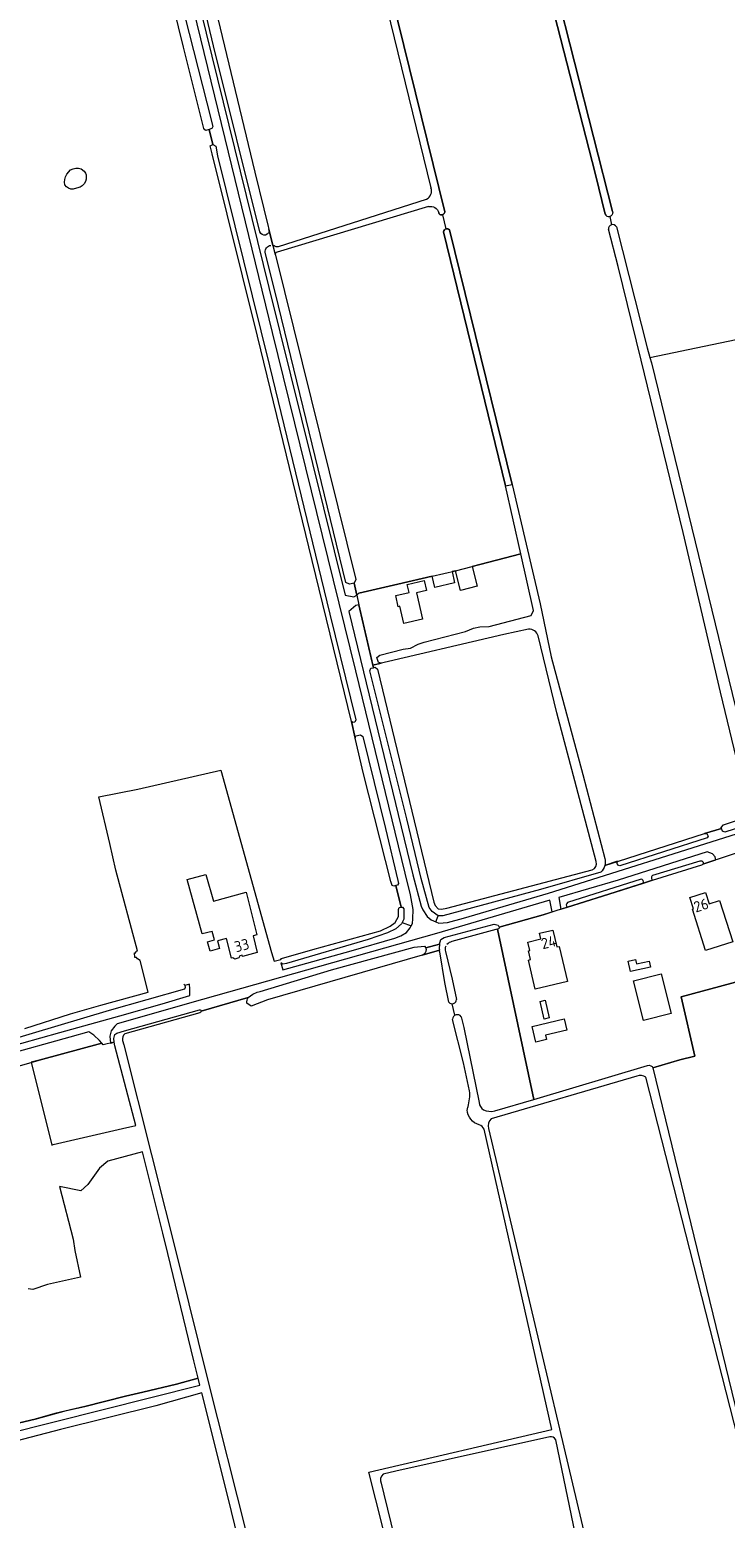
# Model space of a CAD drawing. Header units: metres. Extents: x 209813 to 223847, y 571801 to 587119.
# Tile 112 of 256: x 214467 to 214723, y 577297 to 577845. Entities that reach past the tile are written whole.
import ezdxf
from ezdxf.enums import TextEntityAlignment as Align

# ---------------------------------------------------------------- set-up
doc = ezdxf.new("R2010")
doc.units = ezdxf.units.M
for name, color, linetype, lineweight in [('B-RO-GK-BESCHOEIING-G', 8, 'GK-BESCHOEIING', 0), ('B-RO-GR-BOS_GEMENGD-GV', 8, 'Continuous', 0), ('B-RO-GR-BOUWLAND-GV', 8, 'Continuous', 0), ('B-RO-GR-GRAS-GV', 8, 'Continuous', 0), ('B-RO-GR-GROENVOORZIENING-GV', 8, 'Continuous', 0), ('B-RO-OG-BEBOUWING-T18', 8, 'Continuous', 0), ('B-RO-OG-TERREIN_ERF-GV', 8, 'Continuous', 0), ('B-RO-OG-WATER_GREPPEL-GV', 8, 'Continuous', 0), ('B-RO-OG-WEG-GV', 8, 'Continuous', 0), ('B-RO-VH-ONVERHARD-GV', 8, 'Continuous', 0)]:
    doc.layers.add(name, color=color, linetype=linetype, lineweight=lineweight)
doc.styles.add('NLCS-ISO-M200-T18', font='txt', dxfattribs={"height": 0.36})
doc.linetypes.add('GK-BESCHOEIING', pattern='A,30,-5,[1,NLCS.shx,S=1,R=0,X=0,Y=0],-5', length=40)

msp = doc.modelspace()

# ---------------------------------------------------------------- linework, layer by layer
at = {"layer": 'B-RO-GK-BESCHOEIING-G', "flags": 128}
msp.add_lwpolyline([(214524.064, 577494.064), (214524.363, 577493.797), (214524.425, 577493.584)], dxfattribs=at)
at = {"layer": 'B-RO-GR-BOS_GEMENGD-GV', "flags": 128}
for points in [[(214577.816, 577928.004), (214532.722, 577915.625), (214522.875, 577913.791), (214521.319, 577912.99), (214550.158, 577793.083), (214556.854, 577766.084)], [(214558.863, 577765.712), (214613.479, 577783.143)]]:
    msp.add_lwpolyline(points, dxfattribs=at)
at = {"layer": 'B-RO-GR-BOS_GEMENGD-GV'}
for points in [[(214613.479, 577783.143, 0.3833425), (214615.072, 577787.274)], [(214556.854, 577766.084, -0.0909648), (214557.636, 577765.812)], [(214557.636, 577765.812, 0.1812557), (214558.863, 577765.712)]]:
    msp.add_lwpolyline(points, format="xyb", dxfattribs=at)
at = {"layer": 'B-RO-GR-BOUWLAND-GV', "flags": 128}
for points in [[(214457.796, 577331.214), (214469.297, 577333.864), (214480.886, 577337.039), (214487.606, 577338.574), (214502.582, 577342.384), (214508.932, 577343.812), (214521.314, 577346.776), (214529.287, 577348.967), (214527.694, 577355.334), (214518.092, 577394.93), (214516.367, 577402.297), (214508.812, 577432.299), (214496.02, 577428.85), (214492.951, 577426.31), (214488.718, 577420.277), (214486.072, 577417.896), (214478.255, 577419.528), (214483.267, 577400.169), (214483.849, 577395.988), (214485.986, 577386.154), (214473.815, 577383.409), (214468.391, 577381.643), (214466.757, 577381.828)], [(214573.912, 577167.558), (214540.315, 577304.877), (214530.629, 577343.601), (214513.758, 577338.732), (214478.611, 577330.054), (214451.2, 577322.91), (214424.159, 577316.031), (214421.143, 577315.079), (214419.738, 577314.446), (214443.076, 577232.263)]]:
    msp.add_lwpolyline(points, dxfattribs=at)
at = {"layer": 'B-RO-GR-GRAS-GV', "flags": 128}
for points in [[(214679.212, 577777.607), (214675.604, 577792.233), (214655.833, 577869.748), (214641.81, 577928.75), (214639.694, 577936.158), (214638.541, 577943.301), (214606.416, 577935.505), (214584.7, 577929.894)], [(214639.931, 577943.676), (214681.947, 577778.503)], [(214583.491, 577927.387), (214620.212, 577778.421), (214620.096, 577778.078), (214619.912, 577777.762), (214619.642, 577777.515), (214619.311, 577777.359), (214620.574, 577772.17), (214620.921, 577772.217), (214621.266, 577772.16), (214621.48, 577772.067), (214621.844, 577771.801), (214644.948, 577678.075), (214655.256, 577634.14), (214659.348, 577614.62), (214671.003, 577571.263), (214679.098, 577540.302)], [(214465.475, 577477.736), (214482.347, 577483.076), (214493.433, 577486.358), (214510.936, 577491.152), (214507.912, 577502.793), (214507.006, 577503.31), (214506.569, 577503.826), (214506.053, 577503.826), (214505.855, 577505.533), (214506.331, 577505.533), (214506.45, 577506.168), (214507.01, 577506.265), (214499.009, 577535.992), (214496.834, 577545.889), (214492.788, 577562.995), (214507.16, 577565.841), (214537.615, 577572.821), (214556.3, 577505.642), (214557.281, 577502.474), (214559.742, 577503.17), (214560.043, 577503.494), (214571.594, 577506.847), (214596.478, 577513.722), (214600.03, 577515.387), (214601.839, 577516.724), (214603.074, 577518.979), (214603.125, 577521.487), (214603.296, 577522.306), (214604.142, 577522.35), (214602.173, 577530.321), (214601.369, 577530.085), (214600.77, 577530.402), (214600.338, 577531.8), (214590.274, 577571.461), (214587.107, 577584.66), (214585.754, 577590.8), (214571.348, 577650.086), (214551.162, 577732.61), (214534.441, 577799.758), (214533.753, 577802.706), (214534.751, 577803.188), (214533.368, 577808.764), (214532.163, 577808.395), (214531.82, 577808.646), (214531.416, 577809.162), (214523.97, 577839.12), (214503.204, 577923.487)], [(214683.371, 577772.902), (214694.704, 577728.35), (214695.712, 577724.847), (214761.61, 577738.571), (214761.553, 577738.859), (214761.427, 577740.357), (214761.469, 577741.86), (214761.794, 577744.523), (214760.582, 577760.56), (214757.75, 577778.733), (214748.381, 577817.062)], [(214480.921, 577792.242), (214482.326, 577793.888)], [(214486.183, 577794.207), (214487.381, 577793.386)], [(214485.851, 577787.45), (214483.689, 577786.847), (214483.321, 577786.817)], [(214614.123, 577780.338), (214558.407, 577763.606)], [(214619.311, 577777.359), (214619.071, 577777.314), (214618.827, 577777.317), (214618.588, 577777.368), (214618.364, 577777.467), (214618.057, 577777.693), (214617.967, 577778.062)], [(214557.755, 577762.45), (214587.382, 577642.987), (214586.838, 577641.718), (214587.781, 577637.262), (214588.507, 577638.015), (214602.827, 577641.289), (214615.538, 577644.28), (214624.136, 577646.218), (214648.129, 577652.448), (214642.484, 577677.52), (214619.682, 577771.028), (214619.813, 577771.493), (214619.995, 577771.792), (214620.256, 577772.024), (214620.574, 577772.17)], [(214729.329, 577570.06), (214721.715, 577601.593), (214707.956, 577660.33), (214692.478, 577723.83), (214683.98, 577758.278), (214680.398, 577772.095)], [(214680.887, 577776.728), (214681.572, 577773.656)], [(214695.712, 577724.847), (214696.281, 577722.87), (214733.31, 577570.886), (214732.646, 577570.737), (214735.456, 577557.17), (214737.034, 577557.122), (214778.925, 577570.318), (214792.899, 577574.535), (214792.832, 577575.419), (214785.967, 577602.807), (214786.03, 577604.769), (214790.752, 577612.575), (214790.539, 577614.767), (214781.045, 577659.011), (214781.588, 577660.006), (214782.427, 577660.887), (214783.826, 577661.292), (214840.087, 577674.75), (214842.052, 577674.277), (214842.709, 577673.494), (214843.494, 577674.152), (214844.818, 577675.866)], [(214651.015, 577624.757), (214641.864, 577622.74), (214593.648, 577611.461), (214593.854, 577610.579), (214594.522, 577610.717), (214595.366, 577610.078), (214616.134, 577524.181), (214616.606, 577522.977), (214617.745, 577521.837), (214618.945, 577521.701), (214620.889, 577522.001), (214674.478, 577536.086)], [(214675.961, 577539.165), (214661.48, 577593.961), (214654.553, 577622.286)], [(214896.615, 577449.684), (214862.642, 577585.574), (214743.319, 577547.613), (214740.761, 577546.759), (214743.017, 577537.464), (214752.242, 577501.563), (214707.226, 577489.371), (214712.258, 577467.503), (214706.75, 577466.194), (214696.834, 577463.213), (214756.056, 577219.809), (214756.958, 577212.371), (214777.983, 577127.483), (214778.323, 577127.623), (214778.505, 577128.676), (214779.112, 577129.283), (214786.479, 577132.834), (214803.328, 577140.103), (214830.265, 577150.991), (214828.726, 577157.991)], [(214679.12, 577537.737), (214684.117, 577539.389), (214715.831, 577549.496), (214722.065, 577551.397), (214721.938, 577551.79), (214722.84, 577552.74), (214732.551, 577555.955), (214732.868, 577556.712), (214730.074, 577570.205), (214729.329, 577570.06)], [(214638.536, 577447.343), (214652.929, 577451.627), (214639.511, 577514.344), (214638.894, 577514.2), (214622.804, 577509.701)], [(214618.176, 577506.578), (214554.91, 577488.296), (214548.783, 577485.904), (214547.293, 577487.029)], [(214621.645, 577487.442), (214620.225, 577494.689), (214618.324, 577505.922)], [(214620.363, 577506.049), (214622.827, 577495.94), (214624.444, 577488.38)], [(214547.737, 577489.124), (214530.43, 577484.091)], [(214623.908, 577482.583), (214622.875, 577486.829)], [(214529.986, 577483.429), (214502.327, 577475.696)], [(214626.221, 577482.057), (214627.183, 577478.124), (214632.757, 577450.446)], [(214629.301, 577454.729), (214626.996, 577465.023), (214623.005, 577481.088)], [(214493.827, 577472.257), (214470.736, 577466.118), (214467.858, 577465.287), (214475.449, 577434.77)], [(214475.928, 577434.999), (214501.424, 577440.883), (214506.315, 577442.034), (214498.591, 577471.391), (214498.415, 577472.687), (214494.348, 577471.686), (214493.827, 577472.257)], [(214501.455, 577473.311), (214502.004, 577471.754), (214522.374, 577390.673), (214532.845, 577348.082), (214547.306, 577291.181), (214559.878, 577236.406), (214582.05, 577149.795), (214597.153, 577085.674), (214603.122, 577062.948), (214604.234, 577057.734), (214605.088, 577056.153), (214606.204, 577056.309), (214615.619, 577060.304), (214644.821, 577072.527), (214646.625, 577073.348), (214648.186, 577073.454), (214651.539, 577074.917), (214651.352, 577075.127), (214648.644, 577084.932), (214626.966, 577171.987), (214599.866, 577283.776), (214592.171, 577314.317), (214659.561, 577330.111), (214634.677, 577440.625)], [(214690.851, 577460.208), (214637.222, 577444.473)], [(214691.476, 577240.132), (214745.852, 577257.374), (214694.217, 577459.771)], [(214636.24, 577440.956), (214684.209, 577237.828), (214691.476, 577240.132)], [(214658.788, 577327.406), (214602.148, 577314.716), (214597.445, 577313.578)], [(214669.821, 577284.161), (214661.032, 577326.305)], [(214596.441, 577311.289), (214617.982, 577223.319), (214646.101, 577108.149), (214653.959, 577077.784), (214664.649, 577082.041), (214701.137, 577096.398), (214709.052, 577099.898), (214708.083, 577105.896), (214698.334, 577138.369), (214675.212, 577232.628), (214668.193, 577259.853)]]:
    msp.add_lwpolyline(points, dxfattribs=at)
at = {"layer": 'B-RO-GR-GRAS-GV'}
for points in [[(214482.326, 577793.888, -0.2429244), (214486.183, 577794.207)], [(214480.259, 577788.398, -0.1962434), (214480.921, 577792.242)], [(214483.321, 577786.817, -0.3319885), (214480.259, 577788.398)], [(214488.079, 577790.469, -0.213049), (214485.851, 577787.45)], [(214487.381, 577793.386, -0.2069434), (214488.079, 577790.469)], [(214681.947, 577778.503, -0.4224777), (214680.887, 577776.728)], [(214558.407, 577763.606, 0.5137482), (214557.771, 577762.415)], [(214654.553, 577622.286, 0.3506655), (214651.015, 577624.757)], [(214674.478, 577536.086, 0.3846233), (214675.961, 577539.165)], [(214679.098, 577540.302, -0.1294221), (214679.12, 577537.737)], [(214622.804, 577509.701, 0.1644657), (214620.951, 577508.645)], [(214618.324, 577505.922, -0.028729), (214618.176, 577506.578)], [(214620.509, 577507.989, 0.1877297), (214620.363, 577506.049)], [(214547.293, 577487.029, -0.1694984), (214547.737, 577489.124)], [(214530.43, 577484.091, -0.2366085), (214529.986, 577483.429)], [(214502.327, 577475.696, 0.2751379), (214501.455, 577473.311)], [(214694.217, 577459.771, 0.2415501), (214690.851, 577460.208)], [(214628.71, 577448.962, 0.0899915), (214629.301, 577454.729)], [(214628.437, 577447.763, -0.0933927), (214628.71, 577448.962)], [(214632.757, 577450.446, 0.1699221), (214634.378, 577447.711)], [(214632.801, 577442.221, -0.3205466), (214628.437, 577447.763)], [(214634.378, 577447.711, 0.142972), (214638.536, 577447.343)], [(214637.222, 577444.473, 0.2950771), (214636.24, 577440.956)], [(214634.677, 577440.625, 0.1821441), (214632.801, 577442.221)], [(214475.449, 577434.77, -0.1087493), (214475.928, 577434.999)], [(214661.032, 577326.305, 0.316683), (214658.788, 577327.406)], [(214597.445, 577313.578, 0.3549142), (214596.699, 577310.299)]]:
    msp.add_lwpolyline(points, format="xyb", dxfattribs=at)
at = {"layer": 'B-RO-GR-GRAS-GV', "flags": 128}
msp.add_lwpolyline([(214529.925, 577346.415), (214529.287, 577348.967), (214521.314, 577346.776), (214508.932, 577343.812), (214502.582, 577342.384), (214487.606, 577338.574), (214476.494, 577335.981), (214469.297, 577333.864), (214457.796, 577331.214), (214458.067, 577330.024), (214458.206, 577328.341)], close=True, dxfattribs=at)
at = {"layer": 'B-RO-GR-GRAS-GV'}
for centre, radius, start, end in [((214681.987, 577772.123), 1.588, 29.36768, 183.34649), ((214622.884, 577488.388), 1.559, 217.34892, 0.96341), ((214624.774, 577481.041), 1.769, 35.07228, 177.61692)]:
    msp.add_arc(centre, radius, start, end, dxfattribs=at)
at = {"layer": 'B-RO-GR-GROENVOORZIENING-GV', "flags": 128}
msp.add_lwpolyline([(214450.893, 577465.628), (214450.161, 577464.299), (214449.615, 577462.979), (214448.971, 577459.835), (214470.736, 577466.118), (214493.827, 577472.257), (214492.926, 577473.358), (214490.843, 577475.29), (214489.042, 577476.477), (214482.048, 577474.488), (214457.343, 577467.634)], close=True, dxfattribs=at)
at = {"layer": 'B-RO-OG-TERREIN_ERF-GV', "flags": 128}
for points in [[(214588.459, 577633.763), (214593.648, 577611.461), (214596.699, 577612.182), (214595.694, 577612.463), (214595.114, 577614.366), (214596.249, 577615.242), (214604.778, 577617.4), (214607.516, 577617.76), (214610.404, 577619.204), (214612.572, 577619.988), (214627.776, 577623.923), (214630.668, 577625.152), (214633.018, 577625.674), (214636.518, 577625.797), (214652.021, 577629.828), (214652.818, 577631.618), (214648.129, 577652.448), (214630.212, 577647.798), (214632.075, 577640.635), (214625.999, 577639.055), (214624.136, 577646.218), (214622.813, 577645.973), (214623.775, 577641.837), (214616.5, 577640.144), (214615.538, 577644.28), (214602.827, 577641.289), (214588.507, 577638.015), (214587.781, 577637.262)], [(214602.064, 577637.101), (214606.995, 577638.212), (214606.31, 577641.253), (214612.571, 577642.678), (214613.459, 577639.003), (214609.682, 577638.108), (214611.975, 577628.428), (214605.11, 577626.802), (214603.601, 577633.171), (214603.038, 577633.038)], [(214534.933, 577524.571), (214546.989, 577527.972), (214550.93, 577512.235), (214549.593, 577511.821), (214551.114, 577505.738), (214545.63, 577504.259), (214545.53, 577504.661), (214544.693, 577504.444), (214544.265, 577503.736), (214542.784, 577503.299), (214542.074, 577503.738), (214541.607, 577503.667), (214539.8, 577510.877), (214536.419, 577509.99), (214537.208, 577507.189), (214533.687, 577506.196), (214532.73, 577509.595), (214535.319, 577510.325), (214534.526, 577513.464), (214530.791, 577512.515), (214525.289, 577532.545), (214532.142, 577534.476)], [(214716.234, 577506.403), (214711.338, 577521.634), (214711.814, 577521.787), (214710.464, 577525.985), (214716.185, 577527.824), (214717.535, 577523.636), (214721.333, 577524.86), (214726.235, 577509.62)], [(214665.312, 577495.018), (214653.5, 577492.192), (214650.937, 577502.907), (214651.744, 577503.1), (214650.961, 577506.373), (214651.486, 577506.499), (214650.759, 577509.541), (214655.52, 577510.68), (214655.022, 577512.761), (214659.907, 577513.929), (214661.387, 577507.743), (214662.22, 577507.942)], [(214690.798, 577501.476), (214695.448, 577502.495), (214695.923, 577500.328), (214688.542, 577498.71), (214687.702, 577502.544), (214690.433, 577503.142)], [(214699.819, 577497.854), (214703.506, 577483.297), (214693.311, 577480.715), (214689.624, 577495.272)], [(214656.721, 577481.21), (214655.241, 577487.704), (214657.157, 577488.141), (214658.637, 577481.647)], [(214664.09, 577481.223), (214665.047, 577477.151), (214657.262, 577475.321), (214657.661, 577473.625), (214653.718, 577472.699), (214652.362, 577478.466)]]:
    msp.add_lwpolyline(points, close=True, dxfattribs=at)
for points in [[(214696.834, 577463.213), (214706.75, 577466.194), (214712.258, 577467.503), (214707.226, 577489.371), (214752.242, 577501.563), (214743.017, 577537.464), (214740.761, 577546.759), (214724.867, 577541.453), (214715.142, 577538.182)], [(214696.661, 577532.321), (214694.795, 577531.744), (214680.606, 577527.171), (214656.383, 577519.625), (214640.192, 577515.071)], [(214639.94, 577514.445), (214639.511, 577514.344), (214652.929, 577451.627), (214694.854, 577464.105)]]:
    msp.add_lwpolyline(points, dxfattribs=at)
at = {"layer": 'B-RO-OG-TERREIN_ERF-GV'}
for points in [[(214640.192, 577515.071, -0.3583294), (214639.94, 577514.445)], [(214694.854, 577464.105, -0.3709586), (214696.834, 577463.213)]]:
    msp.add_lwpolyline(points, format="xyb", dxfattribs=at)
at = {"layer": 'B-RO-OG-WATER_GREPPEL-GV', "flags": 128}
for points in [[(214681.947, 577778.503), (214639.931, 577943.676), (214638.541, 577943.301), (214639.694, 577936.158), (214641.81, 577928.75), (214655.833, 577869.748), (214675.604, 577792.233), (214679.212, 577777.607)], [(214581.17, 577925.939), (214615.072, 577787.274)], [(214617.967, 577778.062), (214618.057, 577777.693), (214618.364, 577777.467), (214618.588, 577777.368), (214618.949, 577777.309), (214619.311, 577777.359), (214619.537, 577777.452), (214619.83, 577777.671), (214620.045, 577777.967), (214620.212, 577778.421), (214583.491, 577927.387)], [(214556.854, 577766.084), (214557.687, 577762.723)], [(214696.661, 577532.321), (214714.861, 577537.947)], [(214665.349, 577522.418), (214680.606, 577527.171), (214693.337, 577531.274)], [(214692.427, 577532.763), (214665.382, 577524.059)]]:
    msp.add_lwpolyline(points, dxfattribs=at)
at = {"layer": 'B-RO-OG-WATER_GREPPEL-GV'}
for points in [[(214614.123, 577780.338, -0.4126986), (214617.967, 577778.062)], [(214679.212, 577777.607, 0.3743199), (214680.887, 577776.728)], [(214714.861, 577537.947, 0.112203), (214715.142, 577538.182)], [(214693.337, 577531.274, 0.4525987), (214692.427, 577532.763)], [(214696.765, 577534.159, 0.477703), (214696.661, 577532.321)], [(214665.382, 577524.059, 0.5515285), (214665.349, 577522.418)]]:
    msp.add_lwpolyline(points, format="xyb", dxfattribs=at)
at = {"layer": 'B-RO-OG-WATER_GREPPEL-GV', "flags": 128}
msp.add_lwpolyline([(214642.484, 577677.52), (214644.948, 577678.075), (214621.844, 577771.801), (214621.48, 577772.067), (214621.266, 577772.16), (214621.037, 577772.21), (214620.688, 577772.197), (214620.463, 577772.132), (214620.256, 577772.024), (214619.995, 577771.792), (214619.813, 577771.493), (214619.682, 577771.028)], close=True, dxfattribs=at)
at = {"layer": 'B-RO-OG-WEG-GV', "flags": 128}
for points in [[(214552.091, 577771.037), (214534.943, 577839.55), (214510.729, 577940.796), (214488.908, 578029.513), (214479.246, 578066.942), (214475.042, 578085.511), (214475.388, 578087.085), (214476.885, 578087.383), (214476.764, 578087.832), (214475.321, 578087.583), (214473.821, 578086.692), (214473.024, 578086.085), (214493.807, 578002.179), (214515.511, 577912.59), (214555.383, 577750.544), (214583.415, 577637.224), (214586.598, 577636.622), (214587.781, 577637.262), (214586.838, 577641.718), (214585.044, 577641.39), (214583.724, 577641.924), (214557.76, 577748.385), (214553.99, 577763.448)], [(214514.747, 577888.543), (214532.52, 577818.581), (214534.69, 577809.896), (214534.321, 577809.056), (214533.368, 577808.764), (214534.751, 577803.188), (214535.837, 577802.549), (214536.45, 577799.063), (214555.654, 577721.763), (214577.824, 577630.226), (214587.412, 577591.374), (214586.989, 577590.478), (214586.244, 577590.357), (214585.754, 577590.8), (214587.107, 577584.66), (214587.41, 577585.429), (214589.133, 577585.852), (214589.917, 577585.202), (214598.356, 577551.42), (214602.856, 577532.188), (214603.06, 577531.142), (214602.69, 577530.472), (214602.173, 577530.321), (214604.142, 577522.35), (214604.519, 577522.37), (214605.106, 577521.842), (214605.094, 577517.945), (214604.477, 577516.795), (214607.765, 577515.538), (214608.214, 577516.411), (214608.444, 577518.099), (214608.489, 577521.556), (214607.537, 577526.881), (214605.607, 577534.887), (214587.341, 577609.391), (214556.739, 577734.017), (214535.477, 577820.976), (214526.392, 577858.339)], [(214556.854, 577766.084), (214555.407, 577771.916)], [(214616.802, 577516.984), (214617.902, 577516.503), (214621.184, 577516.713), (214627.102, 577518.38), (214658.395, 577527.599), (214729.968, 577550.178), (214795.242, 577571.012), (214831.914, 577582.649), (214833.568, 577583.201), (214833.633, 577584.686), (214833.089, 577586.628), (214830.606, 577585.752), (214795.428, 577574.744), (214795.584, 577574.099), (214794.682, 577572.878), (214756.659, 577560.675)], [(214747.35, 577557.688), (214723.349, 577549.985), (214722.393, 577550.382), (214722.065, 577551.397), (214715.831, 577549.496), (214716.637, 577549.543), (214717.121, 577548.508), (214716.817, 577547.868), (214684.596, 577537.672), (214683.896, 577537.836), (214683.592, 577538.52), (214683.775, 577539.293), (214679.12, 577537.737)], [(214715.142, 577538.182), (214719.945, 577539.797), (214719.705, 577540.928), (214718.785, 577541.983), (214716.745, 577542.745), (214683.953, 577532.395), (214662.195, 577525.99), (214662.909, 577521.658), (214665.349, 577522.418)], [(214696.765, 577534.159), (214714.267, 577539.468)], [(214677.596, 577535.221), (214655.453, 577528.844), (214619.494, 577519.185), (214617.719, 577519.185)], [(214693.337, 577531.274), (214696.661, 577532.321)], [(214604.477, 577516.795), (214604.204, 577516.286), (214602.083, 577514.408), (214599.111, 577512.912), (214591.902, 577510.492), (214561.847, 577501.639), (214560.56, 577501.406), (214559.74, 577501.864), (214560.559, 577499.352), (214585.712, 577506.363), (214601.789, 577511.018), (214604.007, 577511.87), (214606.099, 577513.089), (214607.348, 577514.726), (214607.765, 577515.538)], [(214443.255, 577466.428), (214478.406, 577476.254), (214500.464, 577482.353), (214516.126, 577486.74), (214526.237, 577489.859), (214526.309, 577492.276), (214526.191, 577494.082), (214524.425, 577493.584), (214524.595, 577492.992), (214524.534, 577492.77), (214524.308, 577492.193), (214496.488, 577484.296), (214449.209, 577470.197)]]:
    msp.add_lwpolyline(points, dxfattribs=at)
at = {"layer": 'B-RO-OG-WEG-GV'}
for points in [[(214555.407, 577771.916, -0.9713647), (214552.091, 577771.037)], [(214553.99, 577763.448, -0.4169011), (214556.099, 577766.075)], [(214679.12, 577537.737, -0.1490292), (214677.596, 577535.221)], [(214714.267, 577539.468, -0.719511), (214715.142, 577538.182)]]:
    msp.add_lwpolyline(points, format="xyb", dxfattribs=at)
at = {"layer": 'B-RO-OG-WEG-GV', "flags": 128}
for points in [[(214584.861, 577631.277), (214608.425, 577534.35), (214611.408, 577522.709), (214612.057, 577521.4), (214613.704, 577518.908), (214615.182, 577517.692), (214616.802, 577516.984), (214617.719, 577519.185), (214615.555, 577520.742), (214614.382, 577522.28), (214611.459, 577532.913), (214606.176, 577554.872), (214592.544, 577609.45), (214592.951, 577610.392), (214593.854, 577610.579), (214588.459, 577633.763), (214587.367, 577633.481)], [(214618.249, 577508.797), (214618.649, 577510.533), (214619.917, 577511.256), (214638.325, 577516.108), (214639.773, 577515.817), (214640.192, 577515.071), (214656.383, 577519.625), (214659.754, 577520.675), (214658.811, 577524.994), (214617.091, 577512.714), (214530.885, 577488.373), (214499.498, 577479.449), (214498.64, 577478.567), (214497.268, 577476.814), (214496.735, 577474.908), (214497.038, 577472.348), (214498.415, 577472.687), (214498.225, 577474.081), (214498.633, 577475.467), (214499.308, 577476.003), (214502.138, 577476.842), (214529.778, 577484.627), (214530.057, 577484.593), (214530.27, 577484.46), (214530.37, 577484.3), (214530.43, 577484.091), (214547.737, 577489.124), (214549.438, 577490.375), (214551.098, 577491.086), (214552.166, 577491.384), (214578.389, 577499.284), (214608.819, 577507.646), (214612.692, 577508.03), (214613.154, 577507.393)]]:
    msp.add_lwpolyline(points, close=True, dxfattribs=at)
at = {"layer": 'B-RO-VH-ONVERHARD-GV', "flags": 128}
msp.add_lwpolyline([(214618.249, 577508.797), (214613.154, 577507.393), (214613.22, 577507.13), (214613.252, 577506.859), (214613.248, 577506.587), (214613.21, 577506.317), (214613.137, 577506.055), (214613.031, 577505.804), (214612.893, 577505.569), (214612.727, 577505.354), (214612.534, 577505.162), (214612.318, 577504.996), (214612.082, 577504.859), (214611.831, 577504.754), (214618.176, 577506.578)], dxfattribs=at)
at = {"layer": 'B-RO-VH-ONVERHARD-GV'}
msp.add_arc((214623.785, 577507.506), 5.684, 166.87657, 189.07607, dxfattribs=at)

# ---------------------------------------------------------------- texts
at = {"layer": 'B-RO-OG-BEBOUWING-T18', "style": 'NLCS-ISO-M200-T18'}
for s, rotation, p in [('26', 17.8, (214714.549, 577523.096)), ('33', 15.1, (214545.38, 577508.333)), ('24', 13.4, (214658.395, 577509.455))]:
    msp.add_text(s, height=4, rotation=rotation, dxfattribs=at).set_placement(p, align=Align.MIDDLE)

doc.saveas('drawing.dxf')
